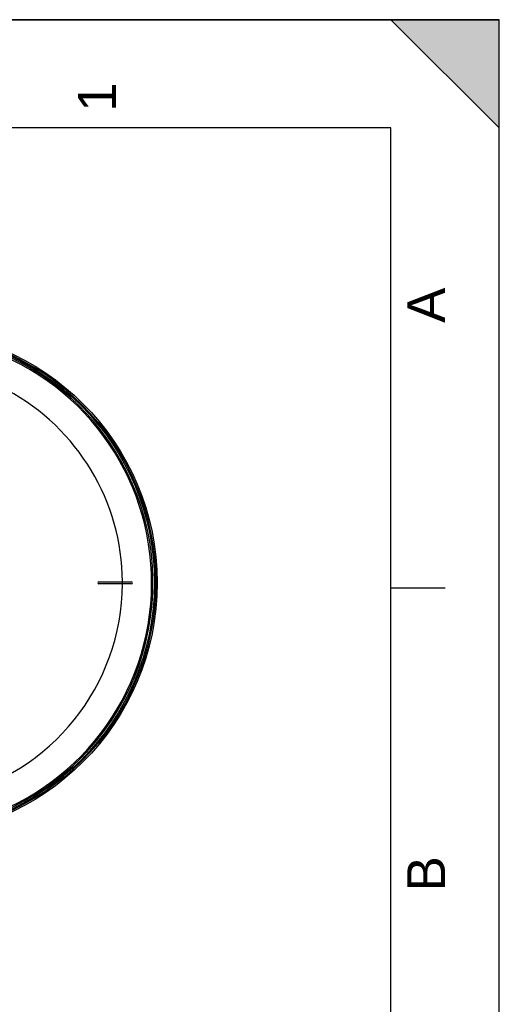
# Model space of a CAD drawing. Header units: millimetres. Extents: x 0 to 297, y 0 to 210.
# Tile 20 of 20: x 253 to 297, y 119 to 210. Entities that reach past the tile are written whole.
import ezdxf

# ---------------------------------------------------------------- set-up
doc = ezdxf.new("R2010")
doc.units = ezdxf.units.MM
doc.header["$LTSCALE"] = 16.335
doc.layers.get('0').update_dxf_attribs({"linetype": 'CONTINUOUS'})
doc.layers.add('08_SURFACES', color=7, linetype='CONTINUOUS')
doc.styles.add('TEXTSTYLE_2', font='arial.ttf')

# ---------------------------------------------------------------- blocks, each defined once
blk = doc.blocks.new('MARGEA4_BL0', base_point=(148.514, 105.014))
at = {"color": 7, "linetype": 'Continuous'}
for p, q in [((297.014, 210.014), (0.014, 210.014)), ((287.014, 210.014), (297.014, 200.014)), ((297.014, 210.014), (287.014, 210.014)), ((297.014, 200.014), (287.014, 210.014)), ((297.014, 0.014), (297.014, 210.014)), ((297.014, 200.014), (297.014, 210.014)), ((297.014, 0.014), (297.014, 210.014)), ((287.014, 200.014), (10.014, 200.014)), ((287.014, 10.014), (287.014, 200.014)), ((292.014, 157.514), (287.014, 157.514))]:
    blk.add_line(p, q, dxfattribs=at)
blk.add_solid([(287.014, 210.014), (297.014, 200.014), (297.014, 210.014)], dxfattribs=at)
at = {"color": 2, "linetype": 'Continuous', "style": 'TEXTSTYLE_2', "oblique": 0.00002}
for s, p in [('1', (261.639, 201.514)), ('A', (292.014, 182.014)), ('B', (292.014, 129.514))]:
    blk.add_text(s, height=3.5, rotation=90, dxfattribs=at).set_placement(p)

msp = doc.modelspace()

# ---------------------------------------------------------------- linework, layer by layer
at = {"color": 7, "linetype": 'Continuous'}
for p, q in [((0, 210), (297, 210)), ((297, 0), (297, 210)), ((297.014, 0.014), (297.014, 200.014))]:
    msp.add_line(p, q, dxfattribs=at)
for radius in [23.39, 23.14]:
    msp.add_circle((242.051, 158.016), radius, dxfattribs=at)
at = {"color": 9, "linetype": 'Continuous'}
msp.add_circle((242.051, 158.016), 23.258, dxfattribs=at)
at = {"color": 7, "linetype": 'Continuous'}
msp.add_arc((242.051, 158.016), 23, 262.15697, 262.09551, dxfattribs=at)
at = {"color": 9, "linetype": 'Continuous'}
msp.add_arc((242.051, 158.016), 22.878, 278.86596, 66.41273, dxfattribs=at)
at = {"layer": '08_SURFACES', "color": 7, "linetype": 'Continuous'}
for p, q in [((260.051, 158.116), (263.051, 158.116)), ((263.051, 157.916), (260.051, 157.916))]:
    msp.add_line(p, q, dxfattribs=at)
at = {"layer": '08_SURFACES', "color": 9, "linetype": 'Continuous'}
for radius, start, end in [(20.184, 0.28387, 61.74809), (20.184, 282.75012, 359.71613), (20.193, 359.71626, 0.28374)]:
    msp.add_arc((242.051, 158.016), radius, start, end, dxfattribs=at)
at = {"layer": '08_SURFACES', "color": 7, "linetype": 'Continuous'}
for centre, start, end in [((260.051, 158.016), 90, 270), ((263.051, 158.016), 270, 90)]:
    msp.add_arc(centre, 0.1, start, end, dxfattribs=at)

# ---------------------------------------------------------------- block references
at = {"color": 2, "linetype": 'Continuous'}
msp.add_blockref('MARGEA4_BL0', (148.514, 105.014), dxfattribs=at)

doc.saveas('drawing.dxf')
